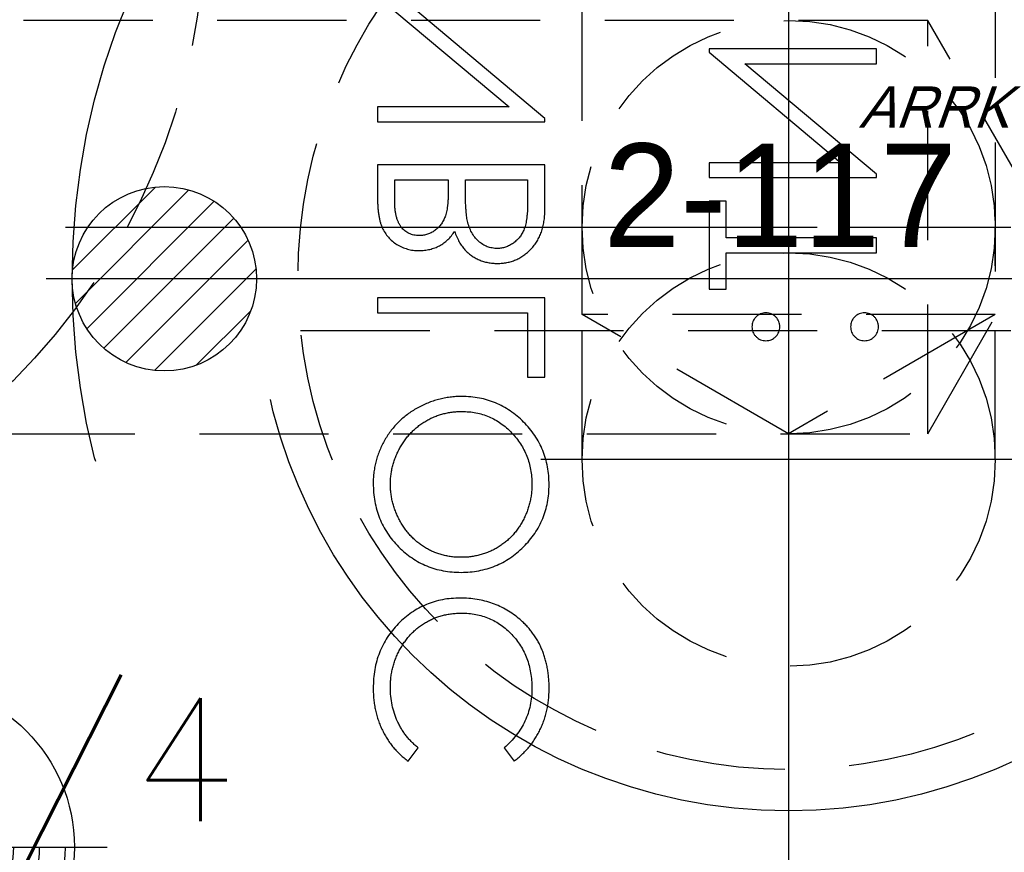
# Model space of a CAD drawing. Extents: x 2651 to 7771, y -1163 to 1075.
# Tile 171 of 256: x 4096 to 4115, y 445 to 461. Entities that reach past the tile are written whole.
import ezdxf

# ---------------------------------------------------------------- set-up
doc = ezdxf.new("R2010")
doc.units = 0
doc.header["$LTSCALE"] = 10
for name, pattern in [('CENTER', [2, 1.25, -0.25, 0.25, -0.25]), ('CNSCEN', [17, 15, -1, 0, -1]), ('CNSHID', [4, 3, -1]), ('HIDDEN', [0.375, 0.25, -0.125])]:
    doc.linetypes.add(name, pattern=pattern)
doc.layers.get('0').update_dxf_attribs({"linetype": 'CONTINUOUS'})
doc.layers.get('Defpoints').update_dxf_attribs({"linetype": 'CONTINUOUS'})
for name, color, linetype in [('1', 7, 'CONTINUOUS'), ('9', 3, 'CONTINUOUS'), ('COOL', 150, 'HIDDEN'), ('DIM', 3, 'CONTINUOUS'), ('HIDDEN', 6, 'HIDDEN'), ('PIN', 3, 'CONTINUOUS'), ('TEXT', 4, 'CONTINUOUS'), ('WL1-HL', 4, 'CNSHID'), ('WOR1-CL', 1, 'CNSCEN'), ('WOR1-DL', 7, 'CONTINUOUS')]:
    doc.layers.add(name, color=color, linetype=linetype)
doc.styles.add('china', font='txt')
doc.styles.get("Standard").update_dxf_attribs({"font": 'romans.shx'})
doc.dimstyles.new('MM& INCH5', dxfattribs={"dimtxt": 5, "dimasz": 2.5, "dimexe": 1, "dimexo": 0.5, "dimtad": 0, "dimrnd": 1.38778e-17, "dimzin": 9, "dimdsep": 46, "dimtxsty": 'Standard', "dimblk": 'CLOSED', "dimcen": 0, "dimclrd": 3, "dimclre": 3, "dimclrt": 3, "dimazin": 2, "dimtfac": 0.75, "dimtofl": 0, "dimtmove": 0, "dimatfit": 3, "dimfxl": 0, "dimtolj": 1, "dimarcsym": 0})

# ---------------------------------------------------------------- blocks, each defined once
blk = doc.blocks.new('DSD')
at = {"layer": '1', "color": 7, "linetype": 'Continuous'}
for p, q in [((476.666, 492.46), (479.215, 490.321)), ((479.905, 490.096), (477.362, 492.231)), ((486.322, 491.442), (483.084, 491.442)), ((483.084, 491.442), (483.084, 491.381)), ((483.084, 491.381), (485.633, 489.241)), ((486.322, 491.151), (486.322, 491.442)), ((486.322, 489.017), (483.779, 491.151)), ((483.779, 491.151), (486.322, 491.151)), ((479.215, 490.321), (476.666, 490.321)), ((476.666, 490.321), (476.666, 490.03)), ((476.666, 490.03), (479.905, 490.03)), ((479.905, 490.03), (479.905, 490.096)), ((485.633, 489.241), (483.084, 489.241)), ((483.084, 489.241), (483.084, 488.951)), ((476.666, 489.2), (476.666, 488.568)), ((479.905, 489.2), (476.666, 489.2)), ((479.905, 488.324), (479.905, 489.2)), ((476.999, 488.909), (478.037, 488.909)), ((476.999, 488.515), (476.999, 488.909)), ((478.037, 488.909), (478.037, 488.714)), ((478.369, 488.909), (479.573, 488.909)), ((478.369, 488.716), (478.369, 488.909)), ((479.573, 488.909), (479.573, 488.495)), ((483.084, 488.951), (486.322, 488.951)), ((486.322, 488.951), (486.322, 489.017)), ((483.416, 488.494), (483.084, 488.494)), ((483.084, 488.494), (483.084, 486.792)), ((483.416, 487.788), (483.416, 488.494)), ((486.322, 487.788), (483.416, 487.788)), ((486.322, 487.497), (486.322, 487.788)), ((483.416, 486.792), (483.416, 487.497)), ((483.416, 487.497), (486.322, 487.497)), ((483.084, 486.792), (483.416, 486.792)), ((476.666, 486.626), (476.666, 486.335)), ((479.905, 486.626), (476.666, 486.626)), ((479.905, 485.089), (479.905, 486.626)), ((476.666, 486.335), (479.573, 486.335)), ((479.573, 486.335), (479.573, 485.089)), ((479.573, 485.089), (479.905, 485.089)), ((477.261, 477.657), (477.455, 477.912)), ((479.116, 477.912), (479.309, 477.657))]:
    blk.add_line(p, q, dxfattribs=at)
for points, knots in [([(478.037, 488.714), (478.036, 488.685), (478.036, 488.63), (478.033, 488.55), (478.028, 488.476), (478.022, 488.408), (478.013, 488.346), (478.002, 488.289), (477.99, 488.238), (477.97, 488.18), (477.94, 488.113), (477.895, 488.042), (477.84, 487.979), (477.777, 487.926), (477.708, 487.883), (477.633, 487.853), (477.555, 487.832), (477.502, 487.831), (477.475, 487.83)], [0, 0, 0, 0, 0.072301, 0.1397, 0.202289, 0.2606, 0.31319, 0.361739, 0.405706, 0.44554, 0.518832, 0.589778, 0.658867, 0.72843, 0.797283, 0.864815, 0.931364, 1, 1, 1, 1]), ([(478.407, 488.11), (478.404, 488.126), (478.397, 488.16), (478.39, 488.216), (478.383, 488.28), (478.378, 488.351), (478.373, 488.431), (478.371, 488.519), (478.369, 488.615), (478.369, 488.682), (478.369, 488.716)], [0, 0, 0, 0, 0.079306, 0.171953, 0.277057, 0.394731, 0.526177, 0.671345, 0.829285, 1, 1, 1, 1]), ([(476.666, 488.568), (476.667, 488.537), (476.667, 488.477), (476.672, 488.39), (476.678, 488.308), (476.689, 488.232), (476.702, 488.161), (476.717, 488.096), (476.736, 488.036), (476.765, 487.965), (476.809, 487.884), (476.874, 487.796), (476.953, 487.72), (477.042, 487.655), (477.14, 487.604), (477.245, 487.566), (477.355, 487.543), (477.431, 487.54), (477.469, 487.539)], [0, 0, 0, 0, 0.062594, 0.121323, 0.17668, 0.228365, 0.276868, 0.321879, 0.364099, 0.403356, 0.477968, 0.550535, 0.623584, 0.698175, 0.773354, 0.847281, 0.922818, 1, 1, 1, 1]), ([(477.475, 487.83), (477.457, 487.83), (477.422, 487.831), (477.37, 487.839), (477.322, 487.852), (477.276, 487.869), (477.234, 487.893), (477.194, 487.921), (477.158, 487.955), (477.124, 487.994), (477.095, 488.038), (477.068, 488.088), (477.047, 488.145), (477.029, 488.207), (477.016, 488.276), (477.005, 488.35), (477, 488.43), (476.999, 488.486), (476.999, 488.515)], [0, 0, 0, 0, 0.057003, 0.111818, 0.164402, 0.21587, 0.266841, 0.317479, 0.369902, 0.4234, 0.479718, 0.539241, 0.602431, 0.67103, 0.744485, 0.823454, 0.90874, 1, 1, 1, 1]), ([(479.573, 488.495), (479.572, 488.466), (479.572, 488.408), (479.57, 488.326), (479.564, 488.25), (479.556, 488.18), (479.548, 488.115), (479.536, 488.057), (479.523, 488.005), (479.502, 487.945), (479.47, 487.877), (479.422, 487.803), (479.364, 487.738), (479.297, 487.683), (479.225, 487.638), (479.148, 487.605), (479.068, 487.584), (479.013, 487.582), (478.986, 487.58)], [0, 0, 0, 0, 0.072502, 0.139739, 0.201795, 0.259822, 0.312206, 0.360773, 0.40454, 0.443698, 0.516841, 0.587874, 0.657965, 0.728969, 0.799308, 0.866636, 0.933116, 1, 1, 1, 1]), ([(478.986, 487.29), (479.017, 487.291), (479.08, 487.293), (479.171, 487.306), (479.258, 487.328), (479.342, 487.358), (479.422, 487.398), (479.499, 487.447), (479.571, 487.505), (479.64, 487.57), (479.702, 487.643), (479.757, 487.722), (479.802, 487.808), (479.84, 487.899), (479.869, 487.997), (479.89, 488.101), (479.903, 488.21), (479.904, 488.285), (479.905, 488.324)], [0, 0, 0, 0, 0.06116, 0.120335, 0.17818, 0.235235, 0.292683, 0.351186, 0.410457, 0.47172, 0.533761, 0.595739, 0.657888, 0.721295, 0.786823, 0.854686, 0.925478, 1, 1, 1, 1]), ([(478.986, 487.58), (478.969, 487.581), (478.935, 487.581), (478.885, 487.589), (478.836, 487.6), (478.79, 487.614), (478.745, 487.635), (478.702, 487.66), (478.66, 487.688), (478.607, 487.733), (478.546, 487.798), (478.486, 487.89), (478.438, 487.995), (478.418, 488.071), (478.407, 488.11)], [0, 0, 0, 0, 0.060287, 0.119602, 0.177503, 0.235143, 0.292133, 0.350871, 0.410098, 0.470732, 0.594829, 0.722579, 0.856691, 1, 1, 1, 1]), ([(477.469, 487.539), (477.505, 487.54), (477.575, 487.542), (477.678, 487.561), (477.776, 487.591), (477.868, 487.632), (477.953, 487.686), (478.032, 487.75), (478.1, 487.826), (478.138, 487.884), (478.158, 487.913)], [0, 0, 0, 0, 0.130569, 0.256581, 0.380552, 0.503623, 0.625739, 0.747549, 0.871766, 1, 1, 1, 1]), ([(478.158, 487.913), (478.172, 487.876), (478.199, 487.806), (478.247, 487.709), (478.299, 487.626), (478.356, 487.555), (478.417, 487.495), (478.483, 487.442), (478.556, 487.397), (478.634, 487.358), (478.717, 487.328), (478.803, 487.306), (478.893, 487.293), (478.955, 487.291), (478.986, 487.29)], [0, 0, 0, 0, 0.106057, 0.202914, 0.2903, 0.370223, 0.446384, 0.521397, 0.598291, 0.676142, 0.755529, 0.834887, 0.916646, 1, 1, 1, 1]), ([(484.184, 486.335), (484.166, 486.334), (484.131, 486.332), (484.081, 486.316), (484.034, 486.291), (483.993, 486.257), (483.958, 486.216), (483.933, 486.169), (483.917, 486.118), (483.915, 486.083), (483.914, 486.065)], [0, 0, 0, 0, 0.126257, 0.249407, 0.371465, 0.498805, 0.627129, 0.750535, 0.872218, 1, 1, 1, 1]), ([(484.454, 486.065), (484.453, 486.083), (484.451, 486.118), (484.436, 486.169), (484.411, 486.216), (484.377, 486.257), (484.336, 486.291), (484.289, 486.316), (484.238, 486.332), (484.202, 486.334), (484.184, 486.335)], [0, 0, 0, 0, 0.127574, 0.248624, 0.371829, 0.498962, 0.626095, 0.747954, 0.870903, 1, 1, 1, 1]), ([(486.094, 486.335), (486.076, 486.334), (486.04, 486.332), (485.989, 486.316), (485.943, 486.291), (485.902, 486.257), (485.867, 486.216), (485.842, 486.169), (485.827, 486.118), (485.825, 486.083), (485.824, 486.065)], [0, 0, 0, 0, 0.129097, 0.252046, 0.373905, 0.501038, 0.628171, 0.751376, 0.872426, 1, 1, 1, 1]), ([(486.364, 486.065), (486.363, 486.083), (486.361, 486.118), (486.345, 486.169), (486.32, 486.216), (486.286, 486.257), (486.244, 486.291), (486.198, 486.317), (486.147, 486.332), (486.112, 486.334), (486.094, 486.335)], [0, 0, 0, 0, 0.127757, 0.249414, 0.372796, 0.500111, 0.62861, 0.750643, 0.873768, 1, 1, 1, 1]), ([(483.914, 486.065), (483.915, 486.047), (483.918, 486.012), (483.932, 485.961), (483.958, 485.914), (483.992, 485.873), (484.033, 485.839), (484.079, 485.813), (484.13, 485.798), (484.166, 485.796), (484.184, 485.795)], [0, 0, 0, 0, 0.127519, 0.249986, 0.371792, 0.49887, 0.625948, 0.748492, 0.870959, 1, 1, 1, 1]), ([(484.184, 485.795), (484.202, 485.796), (484.238, 485.798), (484.29, 485.813), (484.335, 485.839), (484.377, 485.873), (484.411, 485.914), (484.437, 485.961), (484.451, 486.012), (484.453, 486.047), (484.454, 486.065)], [0, 0, 0, 0, 0.129041, 0.251508, 0.374052, 0.50113, 0.628208, 0.750014, 0.872481, 1, 1, 1, 1]), ([(485.824, 486.065), (485.825, 486.047), (485.827, 486.012), (485.842, 485.961), (485.867, 485.914), (485.902, 485.873), (485.943, 485.839), (485.989, 485.813), (486.04, 485.798), (486.076, 485.796), (486.094, 485.795)], [0, 0, 0, 0, 0.127519, 0.249986, 0.371792, 0.49887, 0.625948, 0.748492, 0.870959, 1, 1, 1, 1]), ([(486.094, 485.795), (486.112, 485.796), (486.147, 485.798), (486.198, 485.813), (486.244, 485.839), (486.286, 485.873), (486.32, 485.914), (486.346, 485.961), (486.361, 486.012), (486.363, 486.047), (486.364, 486.065)], [0, 0, 0, 0, 0.126178, 0.248821, 0.37154, 0.499984, 0.627244, 0.749226, 0.872298, 1, 1, 1, 1]), ([(478.3, 484.716), (478.261, 484.715), (478.185, 484.714), (478.071, 484.702), (477.959, 484.685), (477.85, 484.661), (477.742, 484.628), (477.637, 484.59), (477.534, 484.544), (477.433, 484.492), (477.336, 484.433), (477.245, 484.368), (477.158, 484.3), (477.078, 484.225), (477.002, 484.146), (476.932, 484.061), (476.867, 483.971), (476.808, 483.877), (476.755, 483.779), (476.71, 483.678), (476.67, 483.576), (476.639, 483.471), (476.614, 483.365), (476.597, 483.256), (476.585, 483.146), (476.584, 483.072), (476.583, 483.034)], [0, 0, 0, 0, 0.043209, 0.085873, 0.12812, 0.170152, 0.211918, 0.253753, 0.296006, 0.338443, 0.381015, 0.42282, 0.464089, 0.505126, 0.545975, 0.586985, 0.628339, 0.670084, 0.711992, 0.753039, 0.794049, 0.834886, 0.875498, 0.916547, 0.958004, 1, 1, 1, 1]), ([(479.988, 483.008), (479.987, 483.067), (479.984, 483.183), (479.96, 483.352), (479.922, 483.515), (479.867, 483.671), (479.798, 483.82), (479.712, 483.962), (479.611, 484.097), (479.496, 484.223), (479.371, 484.338), (479.237, 484.439), (479.097, 484.524), (478.95, 484.594), (478.797, 484.649), (478.637, 484.687), (478.47, 484.711), (478.357, 484.714), (478.3, 484.716)], [0, 0, 0, 0, 0.065819, 0.129747, 0.192072, 0.253459, 0.31457, 0.37628, 0.439026, 0.503267, 0.567493, 0.629705, 0.691, 0.751452, 0.812004, 0.87315, 0.935635, 1, 1, 1, 1]), ([(476.916, 483.02), (476.916, 483.051), (476.917, 483.112), (476.927, 483.203), (476.941, 483.292), (476.96, 483.381), (476.988, 483.468), (477.019, 483.554), (477.057, 483.639), (477.1, 483.722), (477.148, 483.802), (477.201, 483.878), (477.257, 483.95), (477.318, 484.017), (477.382, 484.079), (477.45, 484.138), (477.523, 484.191), (477.599, 484.24), (477.679, 484.283), (477.76, 484.322), (477.845, 484.353), (477.931, 484.379), (478.02, 484.4), (478.111, 484.414), (478.204, 484.424), (478.267, 484.425), (478.299, 484.425)], [0, 0, 0, 0, 0.042023, 0.083645, 0.124984, 0.166247, 0.207702, 0.249631, 0.291742, 0.334743, 0.37746, 0.419556, 0.461044, 0.502096, 0.542891, 0.583801, 0.624864, 0.666225, 0.707399, 0.748557, 0.789655, 0.83074, 0.87207, 0.913993, 0.956498, 1, 1, 1, 1]), ([(478.299, 484.425), (478.345, 484.424), (478.438, 484.422), (478.572, 484.401), (478.702, 484.37), (478.826, 484.324), (478.944, 484.266), (479.057, 484.195), (479.164, 484.11), (479.264, 484.014), (479.356, 483.91), (479.436, 483.798), (479.504, 483.682), (479.559, 483.559), (479.603, 483.432), (479.633, 483.299), (479.653, 483.161), (479.655, 483.067), (479.656, 483.02)], [0, 0, 0, 0, 0.064504, 0.126899, 0.187747, 0.24815, 0.308586, 0.369583, 0.431827, 0.49618, 0.560668, 0.623504, 0.68526, 0.746537, 0.808327, 0.870486, 0.934317, 1, 1, 1, 1]), ([(476.583, 483.034), (476.585, 482.974), (476.588, 482.856), (476.611, 482.683), (476.65, 482.518), (476.703, 482.359), (476.773, 482.209), (476.858, 482.066), (476.958, 481.93), (477.073, 481.804), (477.199, 481.689), (477.332, 481.587), (477.474, 481.502), (477.622, 481.432), (477.777, 481.377), (477.94, 481.34), (478.11, 481.315), (478.226, 481.312), (478.284, 481.311)], [0, 0, 0, 0, 0.06657, 0.130749, 0.193413, 0.254989, 0.316114, 0.377262, 0.439401, 0.502971, 0.566525, 0.628231, 0.689091, 0.749345, 0.81017, 0.87161, 0.934869, 1, 1, 1, 1]), ([(478.284, 481.602), (478.252, 481.602), (478.19, 481.603), (478.098, 481.613), (478.008, 481.627), (477.921, 481.647), (477.835, 481.673), (477.753, 481.705), (477.672, 481.742), (477.594, 481.786), (477.519, 481.834), (477.447, 481.888), (477.38, 481.946), (477.315, 482.009), (477.256, 482.076), (477.2, 482.149), (477.148, 482.226), (477.1, 482.307), (477.057, 482.391), (477.019, 482.477), (476.988, 482.565), (476.96, 482.653), (476.941, 482.743), (476.927, 482.834), (476.917, 482.927), (476.916, 482.989), (476.916, 483.02)], [0, 0, 0, 0, 0.042915, 0.08513, 0.126473, 0.167453, 0.207976, 0.248249, 0.28875, 0.32967, 0.370537, 0.411129, 0.451819, 0.492406, 0.533486, 0.575263, 0.617441, 0.660672, 0.70394, 0.746868, 0.789079, 0.831104, 0.873238, 0.915166, 0.957381, 1, 1, 1, 1]), ([(479.656, 483.02), (479.655, 482.988), (479.655, 482.924), (479.646, 482.83), (479.632, 482.737), (479.611, 482.646), (479.586, 482.557), (479.556, 482.47), (479.518, 482.385), (479.477, 482.301), (479.429, 482.221), (479.378, 482.145), (479.322, 482.074), (479.262, 482.007), (479.198, 481.945), (479.13, 481.887), (479.058, 481.834), (478.982, 481.786), (478.902, 481.742), (478.82, 481.705), (478.736, 481.673), (478.65, 481.647), (478.561, 481.627), (478.471, 481.613), (478.378, 481.603), (478.315, 481.602), (478.284, 481.602)], [0, 0, 0, 0, 0.043633, 0.086538, 0.129177, 0.171436, 0.213416, 0.255266, 0.297369, 0.339941, 0.382347, 0.423953, 0.464871, 0.505572, 0.546003, 0.586568, 0.627065, 0.668271, 0.709549, 0.750428, 0.791096, 0.832027, 0.873136, 0.914611, 0.956956, 1, 1, 1, 1]), ([(478.284, 481.311), (478.343, 481.312), (478.457, 481.315), (478.626, 481.34), (478.788, 481.378), (478.943, 481.432), (479.092, 481.501), (479.233, 481.587), (479.368, 481.688), (479.494, 481.803), (479.61, 481.928), (479.711, 482.063), (479.797, 482.203), (479.866, 482.351), (479.922, 482.506), (479.959, 482.667), (479.984, 482.835), (479.987, 482.95), (479.988, 483.008)], [0, 0, 0, 0, 0.065227, 0.128569, 0.19032, 0.251378, 0.312388, 0.373789, 0.436431, 0.500567, 0.564687, 0.627136, 0.688455, 0.749246, 0.810155, 0.871671, 0.934773, 1, 1, 1, 1]), ([(478.267, 480.813), (478.209, 480.811), (478.094, 480.809), (477.926, 480.785), (477.765, 480.746), (477.611, 480.691), (477.464, 480.621), (477.324, 480.535), (477.191, 480.434), (477.067, 480.318), (476.954, 480.19), (476.854, 480.054), (476.771, 479.909), (476.702, 479.757), (476.648, 479.596), (476.611, 479.428), (476.588, 479.252), (476.585, 479.131), (476.583, 479.07)], [0, 0, 0, 0, 0.064558, 0.127014, 0.187955, 0.248014, 0.307748, 0.368235, 0.42947, 0.492743, 0.556258, 0.618217, 0.679655, 0.741246, 0.803415, 0.866815, 0.932328, 1, 1, 1, 1]), ([(479.422, 480.402), (479.381, 480.435), (479.301, 480.5), (479.171, 480.584), (479.036, 480.655), (478.894, 480.713), (478.746, 480.758), (478.592, 480.789), (478.431, 480.809), (478.322, 480.812), (478.267, 480.813)], [0, 0, 0, 0, 0.124329, 0.247156, 0.36878, 0.490734, 0.613614, 0.738958, 0.867311, 1, 1, 1, 1]), ([(476.916, 479.088), (476.916, 479.121), (476.917, 479.186), (476.927, 479.281), (476.94, 479.376), (476.961, 479.468), (476.987, 479.558), (477.018, 479.647), (477.056, 479.733), (477.098, 479.818), (477.146, 479.899), (477.198, 479.976), (477.254, 480.048), (477.314, 480.116), (477.377, 480.179), (477.445, 480.237), (477.517, 480.29), (477.592, 480.339), (477.671, 480.383), (477.752, 480.419), (477.835, 480.451), (477.922, 480.477), (478.01, 480.497), (478.101, 480.511), (478.194, 480.521), (478.257, 480.522), (478.289, 480.522)], [0, 0, 0, 0, 0.043955, 0.087502, 0.130463, 0.172752, 0.215403, 0.25765, 0.300153, 0.343121, 0.385925, 0.427686, 0.468818, 0.509492, 0.549883, 0.58998, 0.630405, 0.670869, 0.711384, 0.751627, 0.791776, 0.832459, 0.873319, 0.914543, 0.956924, 1, 1, 1, 1]), ([(478.289, 480.522), (478.337, 480.521), (478.431, 480.519), (478.568, 480.498), (478.7, 480.467), (478.826, 480.421), (478.946, 480.364), (479.059, 480.291), (479.167, 480.207), (479.266, 480.111), (479.358, 480.005), (479.438, 479.891), (479.505, 479.77), (479.56, 479.643), (479.603, 479.509), (479.633, 479.368), (479.653, 479.221), (479.655, 479.12), (479.656, 479.068)], [0, 0, 0, 0, 0.064323, 0.12629, 0.186726, 0.246146, 0.305576, 0.365429, 0.426326, 0.48884, 0.551725, 0.613919, 0.675484, 0.737334, 0.800229, 0.864502, 0.931041, 1, 1, 1, 1]), ([(479.988, 479.066), (479.988, 479.101), (479.987, 479.17), (479.98, 479.272), (479.969, 479.371), (479.953, 479.467), (479.934, 479.56), (479.909, 479.651), (479.881, 479.739), (479.847, 479.824), (479.81, 479.906), (479.768, 479.985), (479.721, 480.062), (479.67, 480.136), (479.615, 480.207), (479.555, 480.275), (479.491, 480.341), (479.445, 480.382), (479.422, 480.402)], [0, 0, 0, 0, 0.069663, 0.13775, 0.203917, 0.26878, 0.332414, 0.394754, 0.45618, 0.516996, 0.577396, 0.637198, 0.696999, 0.756756, 0.816554, 0.876948, 0.938132, 1, 1, 1, 1]), ([(476.583, 479.07), (476.584, 479.033), (476.585, 478.959), (476.593, 478.851), (476.608, 478.744), (476.627, 478.641), (476.652, 478.54), (476.683, 478.442), (476.719, 478.347), (476.761, 478.255), (476.808, 478.166), (476.859, 478.081), (476.915, 478), (476.974, 477.922), (477.04, 477.85), (477.108, 477.781), (477.182, 477.717), (477.235, 477.677), (477.261, 477.657)], [0, 0, 0, 0, 0.068548, 0.135683, 0.201215, 0.265682, 0.329267, 0.392395, 0.45507, 0.517127, 0.57879, 0.63974, 0.700192, 0.759806, 0.819628, 0.879355, 0.939512, 1, 1, 1, 1]), ([(477.455, 477.912), (477.434, 477.93), (477.391, 477.966), (477.33, 478.024), (477.274, 478.084), (477.221, 478.147), (477.173, 478.213), (477.129, 478.282), (477.089, 478.353), (477.04, 478.452), (476.99, 478.581), (476.947, 478.744), (476.92, 478.914), (476.917, 479.03), (476.916, 479.088)], [0, 0, 0, 0, 0.063163, 0.125475, 0.187121, 0.248294, 0.309295, 0.36985, 0.430973, 0.492456, 0.616148, 0.740844, 0.868183, 1, 1, 1, 1]), ([(479.656, 479.068), (479.654, 479.012), (479.651, 478.901), (479.625, 478.737), (479.583, 478.581), (479.524, 478.432), (479.447, 478.29), (479.354, 478.155), (479.243, 478.028), (479.159, 477.951), (479.116, 477.912)], [0, 0, 0, 0, 0.128515, 0.252949, 0.374755, 0.49594, 0.617181, 0.740909, 0.867811, 1, 1, 1, 1]), ([(479.309, 477.657), (479.335, 477.678), (479.388, 477.719), (479.462, 477.785), (479.532, 477.854), (479.597, 477.928), (479.658, 478.005), (479.714, 478.087), (479.765, 478.172), (479.812, 478.26), (479.853, 478.351), (479.889, 478.446), (479.92, 478.543), (479.945, 478.642), (479.965, 478.745), (479.978, 478.849), (479.987, 478.957), (479.988, 479.03), (479.988, 479.066)], [0, 0, 0, 0, 0.061674, 0.123053, 0.183475, 0.243727, 0.304279, 0.364863, 0.425946, 0.487391, 0.54922, 0.611144, 0.673529, 0.736961, 0.800785, 0.866013, 0.932101, 1, 1, 1, 1])]:
    blk.add_open_spline(points, degree=3, knots=knots, dxfattribs=at)
blk = doc.blocks.new('A$C3FB17615')
at = {"layer": 'HIDDEN', "color": 110}
blk.add_circle((0, 0), 12.7, dxfattribs=at)
blk = doc.blocks.new('*D109')
at = {"layer": 'Defpoints', "color": 0}
for p in [(4086.684, 927.642), (4086.684, 894.882), (4171.684, 387.642)]:
    blk.add_point(p, dxfattribs=at)
at = {"layer": 'DIM', "color": 3, "lineweight": -2}
blk.add_line((4086.684, 895.382), (4086.684, 927.642), dxfattribs=at)
at = {"layer": 'DIM', "color": 3, "insert": (4086.684, 948.624), "char_height": 5, "attachment_point": 5, "rotation": 90}
blk.add_mtext('\\A1;85 [3.346]', dxfattribs=at)
blk = doc.blocks.new('_Closed')
at = {"color": 0, "linetype": 'ByBlock', "lineweight": -2}
for p, q in [((-1, 0.1667), (0, 0)), ((-1, 0.1667), (-1, -0.1667)), ((0, 0), (-1, -0.1667)), ((0, 0), (-1, 0))]:
    blk.add_line(p, q, dxfattribs=at)
blk = doc.blocks.new('*D110')
at = {"layer": 'Defpoints', "color": 0}
for p in [(4064.684, 927.642), (4064.684, 906.842), (4171.684, 387.642)]:
    blk.add_point(p, dxfattribs=at)
at = {"layer": 'DIM', "color": 3, "lineweight": -2}
blk.add_line((4064.684, 907.342), (4064.684, 927.642), dxfattribs=at)
at = {"layer": 'DIM', "color": 3, "insert": (4064.684, 950.648), "char_height": 5, "attachment_point": 5, "rotation": 90}
blk.add_mtext('\\A1;107 [4.213]', dxfattribs=at)
blk = doc.blocks.new('*D111')
at = {"layer": 'Defpoints', "color": 0}
for p in [(4051.684, 927.642), (4051.684, 912.642), (4171.684, 387.642)]:
    blk.add_point(p, dxfattribs=at)
at = {"layer": 'DIM', "color": 3, "lineweight": -2}
blk.add_line((4051.684, 913.142), (4051.684, 927.642), dxfattribs=at)
at = {"layer": 'DIM', "color": 3, "insert": (4051.684, 950.648), "char_height": 5, "attachment_point": 5, "rotation": 90}
blk.add_mtext('\\A1;120 [4.724]', dxfattribs=at)
blk = doc.blocks.new('*D112')
at = {"layer": 'Defpoints', "color": 0}
for p in [(3974.684, 927.642), (3974.684, 892.822), (4171.684, 387.642)]:
    blk.add_point(p, dxfattribs=at)
at = {"layer": 'DIM', "color": 3, "lineweight": -2}
blk.add_line((3974.684, 893.322), (3974.684, 927.642), dxfattribs=at)
at = {"layer": 'DIM', "color": 3, "insert": (3974.684, 950.648), "char_height": 5, "attachment_point": 5, "rotation": 90}
blk.add_mtext('\\A1;197 [7.756]', dxfattribs=at)
blk = doc.blocks.new('*D113')
at = {"layer": 'Defpoints', "color": 0}
for p in [(3966.684, 927.642), (3971.684, 807.17), (4171.684, 387.642)]:
    blk.add_point(p, dxfattribs=at)
at = {"layer": 'DIM', "color": 3, "lineweight": -2}
for p, q in [((3966.684, 922.642), (3966.684, 927.642)), ((3971.684, 917.642), (3966.684, 922.642)), ((3971.684, 807.67), (3971.684, 917.642))]:
    blk.add_line(p, q, dxfattribs=at)
at = {"layer": 'DIM', "color": 3, "insert": (3966.684, 951.005), "char_height": 5, "attachment_point": 5, "rotation": 90}
blk.add_mtext('\\A1;200 [7.874]', dxfattribs=at)
blk = doc.blocks.new('*D114')
at = {"layer": 'Defpoints', "color": 0}
for p in [(3931.684, 927.642), (3931.684, 912.642), (4171.684, 387.642)]:
    blk.add_point(p, dxfattribs=at)
at = {"layer": 'DIM', "color": 3, "lineweight": -2}
blk.add_line((3931.684, 913.142), (3931.684, 927.642), dxfattribs=at)
at = {"layer": 'DIM', "color": 3, "insert": (3931.684, 951.005), "char_height": 5, "attachment_point": 5, "rotation": 90}
blk.add_mtext('\\A1;240 [9.449]', dxfattribs=at)
blk = doc.blocks.new('*D115')
at = {"layer": 'Defpoints', "color": 0}
for p in [(3896.684, 927.642), (3896.684, 910.642), (4171.684, 387.642)]:
    blk.add_point(p, dxfattribs=at)
at = {"layer": 'DIM', "color": 3, "lineweight": -2}
blk.add_line((3896.684, 911.142), (3896.684, 927.642), dxfattribs=at)
at = {"layer": 'DIM', "color": 3, "insert": (3896.684, 953.386), "char_height": 5, "attachment_point": 5, "rotation": 90}
blk.add_mtext('\\A1;275 [10.827]', dxfattribs=at)
blk = doc.blocks.new('*D122')
at = {"layer": 'Defpoints', "color": 0}
for p in [(3881.004, 912.642), (3898.684, 912.642), (4171.684, 387.642)]:
    blk.add_point(p, dxfattribs=at)
at = {"layer": 'DIM', "color": 3, "lineweight": -2}
blk.add_line((3898.184, 912.642), (3881.004, 912.642), dxfattribs=at)
at = {"layer": 'DIM', "color": 3, "insert": (3855.26, 912.642), "char_height": 5, "attachment_point": 5}
blk.add_mtext('\\A1;525 [20.669]', dxfattribs=at)
blk = doc.blocks.new('*D123')
at = {"layer": 'Defpoints', "color": 0}
for p in [(3857.842, 862.642), (3869.984, 862.642), (4171.684, 387.642)]:
    blk.add_point(p, dxfattribs=at)
at = {"layer": 'DIM', "color": 3, "lineweight": -2}
blk.add_line((3869.484, 862.642), (3857.842, 862.642), dxfattribs=at)
at = {"layer": 'DIM', "color": 3, "insert": (3832.098, 862.642), "char_height": 5, "attachment_point": 5}
blk.add_mtext('\\A1;475 [18.701]', dxfattribs=at)
blk = doc.blocks.new('*D124')
at = {"layer": 'Defpoints', "color": 0}
for p in [(3941.504, 859.642), (3857.842, 854.642), (4171.684, 387.642)]:
    blk.add_point(p, dxfattribs=at)
at = {"layer": 'DIM', "color": 3, "lineweight": -2}
for p, q in [((3867.842, 859.642), (3862.842, 854.642)), ((3941.004, 859.642), (3867.842, 859.642)), ((3862.842, 854.642), (3857.842, 854.642))]:
    blk.add_line(p, q, dxfattribs=at)
at = {"layer": 'DIM', "color": 3, "insert": (3832.098, 854.642), "char_height": 5, "attachment_point": 5}
blk.add_mtext('\\A1;472 [18.583]', dxfattribs=at)
blk = doc.blocks.new('*D125')
at = {"layer": 'Defpoints', "color": 0}
for p in [(3870.047, 797.642), (3962.156, 797.642), (4171.684, 387.642)]:
    blk.add_point(p, dxfattribs=at)
at = {"layer": 'DIM', "color": 3, "lineweight": -2}
blk.add_line((3961.656, 797.642), (3870.047, 797.642), dxfattribs=at)
at = {"layer": 'DIM', "color": 3, "insert": (3844.303, 797.642), "char_height": 5, "attachment_point": 5}
blk.add_mtext('\\A1;410 [16.142]', dxfattribs=at)
blk = doc.blocks.new('*D126')
at = {"layer": 'Defpoints', "color": 0}
for p in [(3870.047, 832.642), (4069.264, 832.642), (4171.684, 387.642)]:
    blk.add_point(p, dxfattribs=at)
at = {"layer": 'DIM', "color": 3, "lineweight": -2}
blk.add_line((4068.764, 832.642), (3870.047, 832.642), dxfattribs=at)
at = {"layer": 'DIM', "color": 3, "insert": (3846.684, 832.642), "char_height": 5, "attachment_point": 5}
blk.add_mtext('\\A1;445 [17.52]', dxfattribs=at)
blk = doc.blocks.new('*D127')
at = {"layer": 'Defpoints', "color": 0}
for p in [(3857.842, 879.642), (4071.444, 879.642), (4171.684, 387.642)]:
    blk.add_point(p, dxfattribs=at)
at = {"layer": 'DIM', "color": 3, "lineweight": -2}
blk.add_line((4070.944, 879.642), (3857.842, 879.642), dxfattribs=at)
at = {"layer": 'DIM', "color": 3, "insert": (3834.479, 879.642), "char_height": 5, "attachment_point": 5}
blk.add_mtext('\\A1;492 [19.37]', dxfattribs=at)
blk = doc.blocks.new('*D128')
at = {"layer": 'Defpoints', "color": 0}
for p in [(3857.842, 899.642), (4057.484, 899.642), (4171.684, 387.642)]:
    blk.add_point(p, dxfattribs=at)
at = {"layer": 'DIM', "color": 3, "lineweight": -2}
blk.add_line((4056.984, 899.642), (3857.842, 899.642), dxfattribs=at)
at = {"layer": 'DIM', "color": 3, "insert": (3832.098, 899.642), "char_height": 5, "attachment_point": 5}
blk.add_mtext('\\A1;512 [20.157]', dxfattribs=at)
blk = doc.blocks.new('*D129')
at = {"layer": 'Defpoints', "color": 0}
for p in [(3870.047, 743.242), (4076.434, 743.242), (4171.684, 387.642)]:
    blk.add_point(p, dxfattribs=at)
at = {"layer": 'DIM', "color": 3, "lineweight": -2}
blk.add_line((4075.934, 743.242), (3870.047, 743.242), dxfattribs=at)
at = {"layer": 'DIM', "color": 3, "insert": (3849.065, 743.242), "char_height": 5, "attachment_point": 5}
blk.add_mtext('\\A1;355.6 [14]', dxfattribs=at)
blk = doc.blocks.new('*D130')
at = {"layer": 'Defpoints', "color": 0}
for p in [(3870.047, 762.642), (3896.684, 762.642), (4171.684, 387.642)]:
    blk.add_point(p, dxfattribs=at)
at = {"layer": 'DIM', "color": 3, "lineweight": -2}
blk.add_line((3896.184, 762.642), (3870.047, 762.642), dxfattribs=at)
at = {"layer": 'DIM', "color": 3, "insert": (3844.303, 762.642), "char_height": 5, "attachment_point": 5}
blk.add_mtext('\\A1;375 [14.764]', dxfattribs=at)
blk = doc.blocks.new('*D131')
at = {"layer": 'Defpoints', "color": 0}
for p in [(3870.047, 719.642), (3896.684, 719.642), (4171.684, 387.642)]:
    blk.add_point(p, dxfattribs=at)
at = {"layer": 'DIM', "color": 3, "lineweight": -2}
blk.add_line((3896.184, 719.642), (3870.047, 719.642), dxfattribs=at)
at = {"layer": 'DIM', "color": 3, "insert": (3844.303, 719.642), "char_height": 5, "attachment_point": 5}
blk.add_mtext('\\A1;332 [13.071]', dxfattribs=at)
blk = doc.blocks.new('*D132')
at = {"layer": 'Defpoints', "color": 0}
for p in [(3870.047, 592.642), (3897.724, 592.642), (4171.684, 387.642)]:
    blk.add_point(p, dxfattribs=at)
at = {"layer": 'DIM', "color": 3, "lineweight": -2}
blk.add_line((3897.224, 592.642), (3870.047, 592.642), dxfattribs=at)
at = {"layer": 'DIM', "color": 3, "insert": (3846.684, 592.642), "char_height": 5, "attachment_point": 5}
blk.add_mtext('\\A1;205 [8.071]', dxfattribs=at)
blk = doc.blocks.new('*D133')
at = {"layer": 'Defpoints', "color": 0}
for p in [(4098.024, 590.842), (3870.047, 584.642), (4171.684, 387.642)]:
    blk.add_point(p, dxfattribs=at)
at = {"layer": 'DIM', "color": 3, "lineweight": -2}
for p, q in [((3880.047, 590.842), (3875.047, 584.642)), ((4097.524, 590.842), (3880.047, 590.842)), ((3875.047, 584.642), (3870.047, 584.642))]:
    blk.add_line(p, q, dxfattribs=at)
at = {"layer": 'DIM', "color": 3, "insert": (3851.446, 584.642), "char_height": 5, "attachment_point": 5}
blk.add_mtext('\\A1;203.2 [8]', dxfattribs=at)
blk = doc.blocks.new('*D134')
at = {"layer": 'Defpoints', "color": 0}
for p in [(3870.047, 612.642), (3896.684, 612.642), (4171.684, 387.642)]:
    blk.add_point(p, dxfattribs=at)
at = {"layer": 'DIM', "color": 3, "lineweight": -2}
blk.add_line((3896.184, 612.642), (3870.047, 612.642), dxfattribs=at)
at = {"layer": 'DIM', "color": 3, "insert": (3846.684, 612.642), "char_height": 5, "attachment_point": 5}
blk.add_mtext('\\A1;225 [8.858]', dxfattribs=at)
blk = doc.blocks.new('*D135')
at = {"layer": 'Defpoints', "color": 0}
for p in [(3870.047, 655.642), (3896.684, 655.642), (4171.684, 387.642)]:
    blk.add_point(p, dxfattribs=at)
at = {"layer": 'DIM', "color": 3, "lineweight": -2}
blk.add_line((3896.184, 655.642), (3870.047, 655.642), dxfattribs=at)
at = {"layer": 'DIM', "color": 3, "insert": (3844.303, 655.642), "char_height": 5, "attachment_point": 5}
blk.add_mtext('\\A1;268 [10.551]', dxfattribs=at)
blk = doc.blocks.new('*D136')
at = {"layer": 'Defpoints', "color": 0}
for p in [(3870.047, 562.642), (3896.684, 562.642), (4171.684, 387.642)]:
    blk.add_point(p, dxfattribs=at)
at = {"layer": 'DIM', "color": 3, "lineweight": -2}
blk.add_line((3896.184, 562.642), (3870.047, 562.642), dxfattribs=at)
at = {"layer": 'DIM', "color": 3, "insert": (3849.422, 562.642), "char_height": 5, "attachment_point": 5}
blk.add_mtext('\\A1;175 [6.89]', dxfattribs=at)
blk = doc.blocks.new('*D137')
at = {"layer": 'Defpoints', "color": 0}
for p in [(3870.047, 519.642), (3896.684, 519.642), (4171.684, 387.642)]:
    blk.add_point(p, dxfattribs=at)
at = {"layer": 'DIM', "color": 3, "lineweight": -2}
blk.add_line((3896.184, 519.642), (3870.047, 519.642), dxfattribs=at)
at = {"layer": 'DIM', "color": 3, "insert": (3847.041, 519.642), "char_height": 5, "attachment_point": 5}
blk.add_mtext('\\A1;132 [5.197]', dxfattribs=at)
blk = doc.blocks.new('*D138')
at = {"layer": 'Defpoints', "color": 0}
for p in [(3870.047, 455.642), (3896.684, 455.642), (4171.684, 387.642)]:
    blk.add_point(p, dxfattribs=at)
at = {"layer": 'DIM', "color": 3, "lineweight": -2}
blk.add_line((3896.184, 455.642), (3870.047, 455.642), dxfattribs=at)
at = {"layer": 'DIM', "color": 3, "insert": (3849.184, 455.642), "char_height": 5, "attachment_point": 5}
blk.add_mtext('\\A1;68 [2.677]', dxfattribs=at)
blk = doc.blocks.new('*D156')
at = {"layer": 'Defpoints', "color": 0}
for p in [(4095.484, 927.642), (4095.484, 766.102), (4171.684, 387.642)]:
    blk.add_point(p, dxfattribs=at)
at = {"layer": 'DIM', "color": 3, "lineweight": -2}
blk.add_line((4095.484, 766.602), (4095.484, 927.642), dxfattribs=at)
at = {"layer": 'DIM', "color": 3, "insert": (4095.484, 943.862), "char_height": 5, "attachment_point": 5, "rotation": 90}
blk.add_mtext('\\A1;76.2 [3]', dxfattribs=at)
blk = doc.blocks.new('*D157')
at = {"layer": 'Defpoints', "color": 0}
for p in [(4103.484, 927.642), (4096.684, 860.062), (4171.684, 387.642)]:
    blk.add_point(p, dxfattribs=at)
at = {"layer": 'DIM', "color": 3, "lineweight": -2}
for p, q in [((4103.484, 922.642), (4103.484, 927.642)), ((4096.684, 917.642), (4103.484, 922.642)), ((4096.684, 860.562), (4096.684, 917.642))]:
    blk.add_line(p, q, dxfattribs=at)
at = {"layer": 'DIM', "color": 3, "insert": (4103.484, 948.624), "char_height": 5, "attachment_point": 5, "rotation": 90}
blk.add_mtext('\\A1;75 [2.953]', dxfattribs=at)
blk = doc.blocks.new('*X8')
at = {"color": 0}
for p, q in [((745.423, 286.51), (747.026, 288.113)), ((745.479, 285.86), (747.676, 288.057)), ((745.698, 285.371), (748.165, 287.838)), ((746.025, 284.992), (748.544, 287.51)), ((746.455, 284.714), (748.822, 287.081)), ((747.01, 284.562), (748.974, 286.526)), ((747.817, 284.662), (748.874, 285.719))]:
    blk.add_line(p, q, dxfattribs=at)
blk = doc.blocks.new('117')
at = {"layer": 'WL1-HL'}
for centre, radius in [((254.95, 1693.104), 13.87), ((254.95, 1693.104), 10.3), ((242.865, 1693.104), 1.785)]:
    blk.add_circle(centre, radius, dxfattribs=at)
at = {"layer": 'WOR1-CL'}
for p, q in [((254.95, 1707.474), (254.95, 1678.734)), ((269.32, 1693.104), (240.58, 1693.104))]:
    blk.add_line(p, q, dxfattribs=at)
at = {"layer": 'WL1-HL'}
blk.add_blockref('*X8', (-504.334, 1406.767), dxfattribs=at)
at = {"layer": '9', "style": 'china'}
blk.add_text('2-117', height=2, dxfattribs=at).set_placement((251.365, 1693.722))
at = {"layer": 'WOR1-DL', "style": 'china', "oblique": 20}
blk.add_text('ARRK', height=0.8, dxfattribs=at).set_placement((256.305, 1696.027))
blk = doc.blocks.new('A$C257357D5')
at = {"layer": 'COOL', "color": 1, "linetype": 'CENTER'}
for p, q in [((-61, 60.106), (-61, -35)), ((-275, -31), (-58.88, -31)), ((-275, -31), (-58.88, -31)), ((-59.8, -32), (-61.2, -32)), ((-56.2, -35.5), (-65.8, -35.5))]:
    blk.add_line(p, q, dxfattribs=at)
at = {"layer": 'COOL'}
for p, q in [((-58.309, -35), (-58.309, -27)), ((-70.447, -31), (-51.553, -31)), ((-65, -35.5), (-65, -31)), ((-57, -35.5), (-57, -31)), ((-57, -32.691), (-65, -32.691)), ((-70.447, -33), (-51.553, -33))]:
    blk.add_line(p, q, dxfattribs=at)
for points in [[(-57, 49.388), (-57, -32.691), (-61, -35), (-65, -32.691), (-65, 49.388)], [(-237.406, -35), (-58.309, -35), (-56, -31), (-58.309, -27), (-237.406, -27)]]:
    blk.add_lwpolyline(points, dxfattribs=at)
for centre, radius in [((-61, -32), 9.5), ((-61, -31), 4), ((-61, -35.5), 4)]:
    blk.add_circle(centre, radius, dxfattribs=at)
blk.add_blockref('117', (-315.95, -1725.104), dxfattribs=at)
blk = doc.blocks.new('*U6', base_point=(965.4695, 1808.9548))
blk.add_circle((965.4695, 1808.9548), 0.5)
for radius, start, end in [(0.4724, 90, 180), (0.3937, 90, 180), (0.315, 90, 180), (0.2362, 90, 180), (0.1575, 90, 180), (0.0787, 90, 180), (0.0787, 270, 0), (0.1575, 270, 0), (0.2362, 270, 0), (0.315, 270, 0), (0.3937, 270, 0), (0.4724, 270, 0)]:
    blk.add_arc((965.4695, 1808.9548), radius, start, end)
at = {"layer": 'PIN'}
for p, q in [((965.4695, 1809.5548), (965.4695, 1808.3548)), ((964.8695, 1808.9548), (966.0695, 1808.9548))]:
    blk.add_line(p, q, dxfattribs=at)

msp = doc.modelspace()

# ---------------------------------------------------------------- block references
at = {"layer": 'DIM'}
for name, p in [('DSD', (3626.059, -31.352)), ('A$C257357D5', (4171.684, 487.642))]:
    msp.add_blockref(name, p, dxfattribs=at)
at = {"layer": 'PIN', "xscale": 6.35, "yscale": 6.35, "zscale": 6.35}
msp.add_blockref('*U6', (4093.684, 444.642), dxfattribs=at)
at = {"layer": 'TEXT'}
msp.add_blockref('A$C3FB17615', (4086.684, 462.642), dxfattribs=at)

# ---------------------------------------------------------------- texts
at = {"layer": 'PIN', "color": 4}
msp.add_text('1/4', height=2.3813, dxfattribs=at).set_placement((4093.684, 445.142))

# ---------------------------------------------------------------- dimensions: what is measured, and where the dimension line sits
at = {"layer": 'DIM'}
for feature_location, offset, dtype, picture, middle in [((3896.684, 910.642), (0, 17), 1, '*D115', (3896.684, 953.386)), ((3931.684, 912.642), (0, 15), 1, '*D114', (3931.684, 951.005)), ((3971.684, 807.17), (-5, 120.472), 1, '*D113', (3966.684, 951.005)), ((3974.684, 892.822), (0, 34.82), 1, '*D112', (3974.684, 950.648)), ((4051.684, 912.642), (0, 15), 1, '*D111', (4051.684, 950.648)), ((4064.684, 906.842), (0, 20.8), 1, '*D110', (4064.684, 950.648)), ((4086.684, 894.882), (0, 32.76), 1, '*D109', (4086.684, 948.624)), ((4096.684, 860.062), (6.8, 67.58), 1, '*D157', (4103.484, 948.624)), ((4095.484, 766.102), (0, 161.54), 1, '*D156', (4095.484, 943.862)), ((3898.684, 912.642), (-17.68, 0), 0, '*D122', (3855.26, 912.642)), ((4057.484, 899.642), (-199.642, 0), 0, '*D128', (3832.098, 899.642)), ((4071.444, 879.642), (-213.602, 0), 0, '*D127', (3834.479, 879.642)), ((3869.984, 862.642), (-12.142, 0), 0, '*D123', (3832.098, 862.642)), ((3941.504, 859.642), (-83.662, -5), 0, '*D124', (3832.098, 854.642)), ((4069.264, 832.642), (-199.217, 0), 0, '*D126', (3846.684, 832.642)), ((3962.156, 797.642), (-92.109, 0), 0, '*D125', (3844.303, 797.642)), ((3896.684, 762.642), (-26.637, 0), 0, '*D130', (3844.303, 762.642)), ((4076.434, 743.242), (-206.387, 0), 0, '*D129', (3849.065, 743.242)), ((3896.684, 719.642), (-26.637, 0), 0, '*D131', (3844.303, 719.642)), ((3896.684, 655.642), (-26.637, 0), 0, '*D135', (3844.303, 655.642)), ((3896.684, 612.642), (-26.637, 0), 0, '*D134', (3846.684, 612.642)), ((3897.724, 592.642), (-27.677, 0), 0, '*D132', (3846.684, 592.642)), ((4098.024, 590.842), (-227.977, -6.2), 0, '*D133', (3851.446, 584.642)), ((3896.684, 562.642), (-26.637, 0), 0, '*D136', (3849.422, 562.642)), ((3896.684, 519.642), (-26.637, 0), 0, '*D137', (3847.041, 519.642)), ((3896.684, 455.642), (-26.637, 0), 0, '*D138', (3849.184, 455.642))]:
    dim = msp.add_ordinate_dim(feature_location=feature_location, offset=offset, dtype=dtype, origin=(4171.684, 387.642), dimstyle='MM& INCH5', dxfattribs=at)
    dim.commit()
    dim.dimension.update_dxf_attribs({"geometry": picture, "text_midpoint": middle})

doc.saveas('drawing.dxf')
